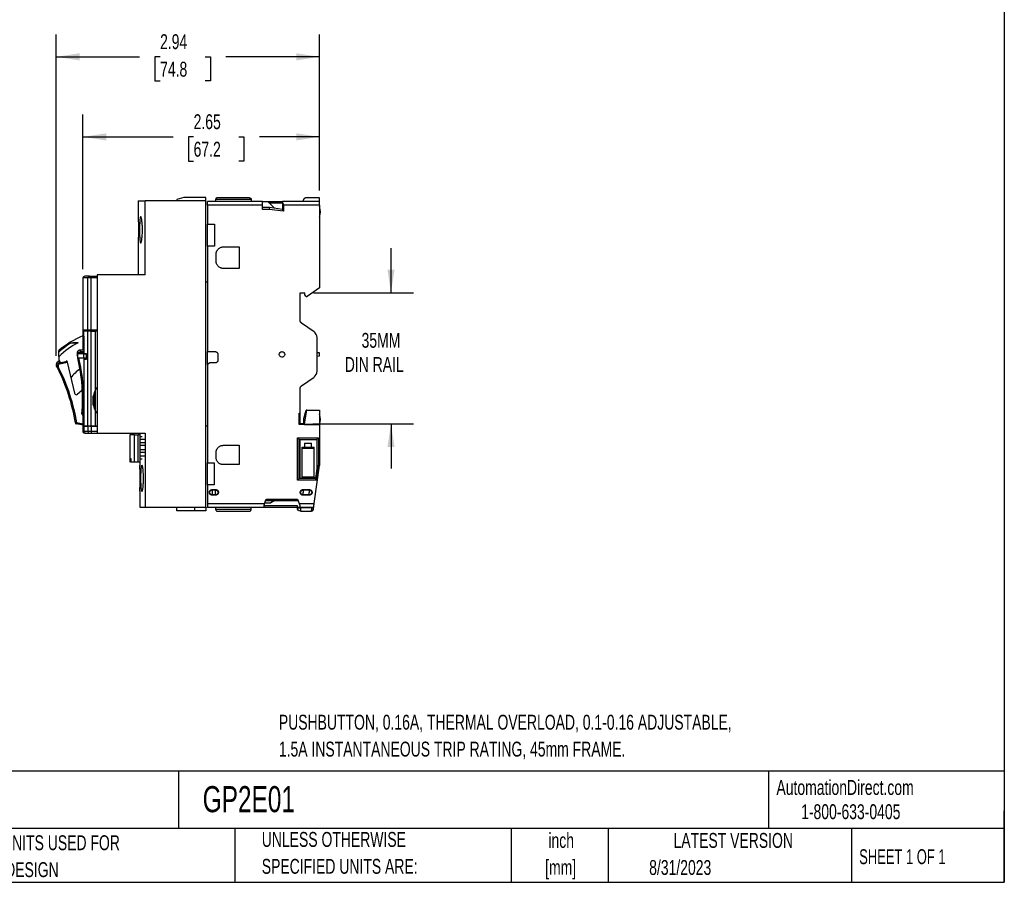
# Model space of a CAD drawing. Header units: inches. Extents: x 0.5 to 21.5, y 0.5 to 16.5.
# Tile 14 of 21: x 10.5 to 21.5, y 0.5 to 10.1. Entities that reach past the tile are written whole.
import ezdxf

# ---------------------------------------------------------------- set-up
doc = ezdxf.new("R2010")
doc.units = ezdxf.units.IN
doc.header["$LTSCALE"] = 2
doc.header["$MEASUREMENT"] = 0
doc.layers.add('DIMENSIONS', color=140, linetype='Continuous', lineweight=25)
doc.layers.add('TEXT', color=140, linetype='Continuous', lineweight=25)
doc.styles.add('SLDTEXTSTYLE0', font='TXT', dxfattribs={"width": 0.7})
doc.styles.add('SLDTEXTSTYLE1', font='TXT', dxfattribs={"width": 0.65})
doc.dimstyles.new('SLDDIMSTYLE0', dxfattribs={"dimtxt": 0.169922, "dimasz": 0.26, "dimexe": 0, "dimexo": 0.0625, "dimgap": 0.04248, "dimtad": 0, "dimtih": 1, "dimtoh": 1, "dimrnd": 1e-09, "dimzin": 12, "dimdsep": 46, "dimtxsty": 'SLDTEXTSTYLE0', "dimsah": 1, "dimcen": 0.09, "dimadec": 0, "dimazin": 3, "dimtfac": 1, "dimtofl": 0, "dimtmove": 0, "dimatfit": 3, "dimfxl": 0, "dimfrac": 2, "dimtolj": 1, "dimtzin": 12, "dimarcsym": 0})
doc.dimstyles.new('SLDDIMSTYLE2', dxfattribs={"dimtxt": 0.169922, "dimasz": 0.26, "dimexe": 0, "dimexo": 0.0625, "dimgap": 0.04248, "dimtad": 0, "dimtih": 1, "dimtoh": 1, "dimrnd": 1e-09, "dimzin": 12, "dimdsep": 46, "dimtxsty": 'SLDTEXTSTYLE0', "dimsah": 1, "dimcen": 0.09, "dimadec": 0, "dimazin": 3, "dimtfac": 1, "dimtmove": 0, "dimatfit": 0, "dimfxl": 0, "dimfrac": 2, "dimtolj": 1, "dimtzin": 12, "dimarcsym": 0})

# ---------------------------------------------------------------- blocks, each defined once
blk = doc.blocks.new('SW_NOTE_0')
at = {"layer": 'TEXT', "color": 0, "char_height": 0.16667, "attachment_point": 1, "style": 'SLDTEXTSTYLE0'}
for s, insert in [('PUSHBUTTON, 0.16A, THERMAL OVERLOAD, 0.1-0.16 ADJUSTABLE,', (0, 0.215)), ('1.5A INSTANTANEOUS TRIP RATING, 45mm FRAME.', (0, -0.086))]:
    blk.add_mtext(s, dxfattribs=dict(at, insert=insert))
blk = doc.blocks.new('SW_NOTE_0_1')
at = {"layer": 'TEXT', "color": 0, "char_height": 0.1667, "attachment_point": 2, "style": 'SLDTEXTSTYLE0'}
for s, insert in [('inch', (0.25, 0.215)), ('[mm]', (0.244, -0.086))]:
    blk.add_mtext(s, dxfattribs=dict(at, insert=insert))
blk = doc.blocks.new('SW_NOTE_0_2')
at = {"layer": 'TEXT', "color": 0, "char_height": 0.16667, "attachment_point": 1, "style": 'SLDTEXTSTYLE0'}
for s, insert in [('UNLESS OTHERWISE', (0, 0.215)), ('SPECIFIED UNITS ARE:', (0, -0.086))]:
    blk.add_mtext(s, dxfattribs=dict(at, insert=insert))
blk = doc.blocks.new('SW_NOTE_0_6')
at = {"layer": 'TEXT', "color": 0, "char_height": 0.16667, "attachment_point": 1, "style": 'SLDTEXTSTYLE0'}
for s, insert in [('INCH UNITS USED FOR', (0, 0.215)), ('PART DESIGN', (0, -0.086))]:
    blk.add_mtext(s, dxfattribs=dict(at, insert=insert))
blk = doc.blocks.new('_D_2')
at = {"layer": 'DIMENSIONS'}
for p, q in [((10.899, 6.387), (10.899, 9.982)), ((13.843, 8.236), (13.843, 9.982)), ((10.899, 9.732), (11.829, 9.732)), ((12.06, 9.732), (12.003, 9.732)), ((12.003, 9.732), (12.003, 9.462)), ((12.565, 9.732), (12.622, 9.732)), ((12.622, 9.732), (12.622, 9.462)), ((13.843, 9.732), (12.795, 9.732)), ((12.003, 9.462), (12.06, 9.462)), ((12.622, 9.462), (12.565, 9.462))]:
    blk.add_line(p, q, dxfattribs=at)
for points in [[(10.899, 9.732), (11.159, 9.692), (11.159, 9.772)], [(13.843, 9.732), (13.583, 9.772), (13.583, 9.692)]]:
    blk.add_solid(points, dxfattribs=at)
at = {"layer": 'DIMENSIONS', "char_height": 0.1667, "attachment_point": 1, "style": 'SLDTEXTSTYLE0'}
for s, insert in [('2.94', (12.06, 9.985)), ('74.8', (12.06, 9.677))]:
    blk.add_mtext(s, dxfattribs=dict(at, insert=insert))
blk = doc.blocks.new('_D_3')
at = {"layer": 'DIMENSIONS'}
for p, q in [((11.197, 7.359), (11.197, 9.087)), ((13.843, 8.236), (13.843, 9.087)), ((11.197, 8.837), (12.205, 8.837)), ((12.435, 8.837), (12.378, 8.837)), ((12.378, 8.837), (12.378, 8.567)), ((12.94, 8.837), (12.997, 8.837)), ((12.997, 8.837), (12.997, 8.567)), ((13.843, 8.837), (13.17, 8.837)), ((12.378, 8.567), (12.435, 8.567)), ((12.997, 8.567), (12.94, 8.567))]:
    blk.add_line(p, q, dxfattribs=at)
for points in [[(11.197, 8.837), (11.457, 8.797), (11.457, 8.877)], [(13.843, 8.837), (13.583, 8.877), (13.583, 8.797)]]:
    blk.add_solid(points, dxfattribs=at)
at = {"layer": 'DIMENSIONS', "char_height": 0.1667, "attachment_point": 1, "style": 'SLDTEXTSTYLE0'}
for s, insert in [('2.65', (12.435, 9.09)), ('67.2', (12.435, 8.782))]:
    blk.add_mtext(s, dxfattribs=dict(at, insert=insert))
blk = doc.blocks.new('_D_4')
at = {"layer": 'DIMENSIONS'}
for p, q in [((14.642, 7.093), (14.642, 7.593)), ((13.777, 7.093), (14.892, 7.093)), ((13.769, 5.628), (14.892, 5.628)), ((14.642, 5.628), (14.642, 5.128))]:
    blk.add_line(p, q, dxfattribs=at)
for points in [[(14.642, 7.093), (14.682, 7.353), (14.602, 7.353)], [(14.642, 5.628), (14.602, 5.368), (14.682, 5.368)]]:
    blk.add_solid(points, dxfattribs=at)
at = {"layer": 'DIMENSIONS', "char_height": 0.1667, "attachment_point": 1, "style": 'SLDTEXTSTYLE0'}
for s, insert in [('35MM', (14.313, 6.645)), ('DIN RAIL', (14.125, 6.375))]:
    blk.add_mtext(s, dxfattribs=dict(at, insert=insert))

msp = doc.modelspace()

# ---------------------------------------------------------------- linework, layer by layer
for p, q in [((12.327, 8.16), (12.248, 8.138)), ((12.573, 8.16), (12.327, 8.16)), ((12.573, 8.12), (12.573, 8.16)), ((13.059, 8.156), (12.701, 8.156)), ((13.843, 8.156), (13.697, 8.156)), ((11.815, 8.12), (11.815, 7.945)), ((11.815, 8.12), (11.894, 8.12)), ((11.894, 7.293), (11.894, 8.12)), ((12.573, 8.12), (11.894, 8.12)), ((12.248, 8.138), (12.248, 8.12)), ((12.573, 4.695), (12.573, 8.12)), ((13.205, 8.116), (12.589, 8.116)), ((12.589, 8.113), (12.589, 8.116)), ((13.205, 8.113), (12.589, 8.113)), ((12.589, 8.073), (12.589, 7.862)), ((13.205, 8.073), (12.589, 8.073)), ((12.681, 8.136), (12.681, 8.116)), ((13.079, 8.136), (12.681, 8.136)), ((13.079, 8.136), (13.079, 8.116)), ((13.205, 8.116), (13.205, 8.113)), ((13.205, 8.116), (13.427, 8.116)), ((13.205, 8.113), (13.263, 8.113)), ((13.205, 8.026), (13.205, 8.073)), ((13.205, 8.05), (13.282, 8.05)), ((13.334, 8.043), (13.263, 8.113)), ((13.276, 8.1), (13.427, 8.1)), ((13.282, 8.05), (13.28, 8.026)), ((13.282, 8.05), (13.427, 8.03)), ((13.843, 8.116), (13.427, 8.116)), ((13.427, 8.116), (13.427, 8.113)), ((13.843, 8.113), (13.427, 8.113)), ((13.427, 8.103), (13.427, 8.02)), ((13.441, 8.073), (13.441, 8.005)), ((13.843, 8.073), (13.441, 8.073)), ((13.843, 8.116), (13.843, 8.113)), ((13.843, 8.073), (13.843, 7.15)), ((13.28, 8.026), (13.205, 8.026)), ((13.441, 8.005), (13.28, 8.026)), ((13.427, 8.02), (13.441, 8.005)), ((12.589, 7.862), (12.667, 7.862)), ((12.589, 7.616), (12.589, 7.862)), ((12.667, 7.862), (12.667, 7.616)), ((11.815, 7.65), (11.815, 7.293)), ((12.589, 7.616), (12.589, 6.435)), ((12.667, 7.616), (12.589, 7.616)), ((12.766, 7.606), (12.943, 7.606)), ((12.943, 7.606), (12.943, 7.366)), ((12.687, 7.445), (12.687, 7.527)), ((11.271, 7.278), (11.29, 7.278)), ((11.29, 7.259), (11.29, 7.278)), ((11.29, 7.278), (11.356, 7.278)), ((11.356, 7.293), (11.356, 5.522)), ((11.894, 7.293), (11.356, 7.293)), ((12.943, 7.366), (12.766, 7.366)), ((11.197, 7.259), (11.197, 6.679)), ((11.251, 7.259), (11.197, 7.259)), ((11.29, 7.259), (11.251, 7.259)), ((11.251, 6.679), (11.251, 7.259)), ((11.29, 6.679), (11.29, 7.259)), ((11.356, 7.259), (11.29, 7.259)), ((12.573, 7.217), (12.589, 7.217)), ((13.626, 7.093), (13.677, 7.093)), ((13.626, 6.786), (13.626, 7.093)), ((13.677, 7.069), (13.677, 7.093)), ((13.693, 7.053), (13.677, 7.069)), ((13.693, 7.053), (13.705, 7.053)), ((13.843, 7.15), (13.705, 7.053)), ((13.781, 6.656), (13.643, 6.754)), ((11.197, 6.679), (11.251, 6.679)), ((11.198, 6.453), (11.198, 6.679)), ((11.205, 6.664), (11.205, 6.607)), ((11.251, 6.664), (11.205, 6.664)), ((11.205, 6.607), (11.206, 6.607)), ((11.206, 6.607), (11.206, 6.412)), ((11.237, 6.664), (11.237, 6.679)), ((11.251, 6.679), (11.29, 6.679)), ((11.251, 5.601), (11.251, 6.664)), ((11.29, 6.664), (11.251, 6.664)), ((11.27, 6.664), (11.27, 6.679)), ((11.287, 6.679), (11.287, 6.664)), ((11.287, 6.664), (11.287, 6.679)), ((11.29, 6.679), (11.356, 6.679)), ((11.29, 5.601), (11.29, 6.664)), ((11.29, 6.664), (11.338, 6.664)), ((11.331, 6.664), (11.331, 6.679)), ((11.336, 6.664), (11.336, 6.679)), ((11.338, 6.006), (11.338, 6.664)), ((11.356, 6.664), (11.338, 6.664)), ((11.145, 6.535), (11.083, 6.535)), ((13.815, 6.216), (13.815, 6.592)), ((10.929, 6.431), (10.929, 6.447)), ((10.929, 6.38), (10.929, 6.431)), ((11.135, 6.386), (11.136, 6.384)), ((11.136, 6.412), (11.136, 6.364)), ((11.206, 6.453), (11.169, 6.453)), ((11.174, 6.435), (11.206, 6.435)), ((11.174, 6.423), (11.206, 6.423)), ((11.205, 6.412), (11.205, 6.364)), ((11.205, 6.412), (11.235, 6.412)), ((11.219, 6.412), (11.219, 6.414)), ((11.235, 6.414), (11.235, 6.346)), ((12.589, 6.435), (12.677, 6.435)), ((12.589, 6.293), (12.589, 6.435)), ((12.705, 6.408), (12.705, 6.337)), ((13.843, 6.42), (13.815, 6.422)), ((13.815, 6.386), (13.843, 6.388)), ((10.936, 6.33), (10.928, 6.328)), ((10.929, 6.38), (10.929, 6.345)), ((10.929, 6.345), (10.942, 6.317)), ((10.937, 6.311), (11.017, 6.33)), ((10.939, 6.3), (11.019, 6.319)), ((11.017, 6.33), (11.016, 6.335)), ((11.017, 6.33), (11.019, 6.319)), ((11.019, 6.319), (11.104, 5.969)), ((11.136, 6.364), (11.205, 6.364)), ((11.205, 6.364), (11.235, 6.364)), ((11.206, 6.364), (11.206, 5.601)), ((11.219, 6.346), (11.219, 6.364)), ((12.616, 6.309), (12.589, 6.293)), ((12.589, 6.293), (12.589, 5.191)), ((12.677, 6.309), (12.616, 6.309)), ((13.643, 6.054), (13.781, 6.151)), ((11.336, 5.775), (11.336, 6.002)), ((13.626, 5.746), (13.626, 6.022)), ((11.313, 5.836), (11.313, 5.941)), ((11.187, 5.738), (11.198, 5.737)), ((11.195, 5.729), (11.194, 5.726)), ((11.206, 5.721), (11.194, 5.726)), ((11.198, 5.737), (11.195, 5.729)), ((11.206, 5.734), (11.198, 5.737)), ((11.338, 5.601), (11.338, 5.771)), ((13.616, 5.746), (13.626, 5.746)), ((13.616, 5.62), (13.616, 5.746)), ((13.626, 5.621), (13.626, 5.746)), ((13.669, 5.688), (13.695, 5.782)), ((13.673, 5.628), (13.699, 5.782)), ((13.699, 5.782), (13.695, 5.782)), ((13.699, 5.782), (13.843, 5.782)), ((13.843, 5.782), (13.843, 5.622)), ((11.198, 5.613), (11.122, 5.627)), ((11.198, 5.625), (11.124, 5.638)), ((11.198, 5.541), (11.198, 5.724)), ((13.626, 5.621), (13.616, 5.621)), ((13.843, 5.62), (13.616, 5.62)), ((13.669, 5.628), (13.626, 5.628)), ((13.626, 5.624), (13.673, 5.624)), ((13.669, 5.628), (13.669, 5.688)), ((13.673, 5.622), (13.673, 5.628)), ((13.673, 5.622), (13.843, 5.622)), ((13.843, 5.622), (13.843, 5.62)), ((13.843, 5.62), (13.843, 5.16)), ((11.206, 5.601), (11.206, 5.541)), ((11.251, 5.601), (11.206, 5.601)), ((11.206, 5.601), (11.251, 5.601)), ((11.251, 5.541), (11.206, 5.541)), ((11.224, 5.522), (11.218, 5.522)), ((11.29, 5.601), (11.251, 5.601)), ((11.251, 5.601), (11.251, 5.541)), ((11.29, 5.541), (11.251, 5.541)), ((11.271, 5.522), (11.29, 5.522)), ((11.276, 5.601), (11.29, 5.601)), ((11.356, 5.601), (11.29, 5.601)), ((11.29, 5.601), (11.29, 5.541)), ((11.29, 5.601), (11.338, 5.601)), ((11.356, 5.541), (11.29, 5.541)), ((11.29, 5.541), (11.29, 5.522)), ((11.29, 5.522), (11.356, 5.522)), ((11.338, 5.601), (11.356, 5.601)), ((11.356, 5.522), (11.894, 5.522)), ((11.356, 5.522), (11.356, 5.522)), ((11.835, 5.522), (11.835, 5.503)), ((11.894, 5.522), (11.894, 4.695)), ((12.589, 5.602), (12.573, 5.602)), ((11.721, 5.503), (11.721, 5.202)), ((11.775, 5.503), (11.721, 5.503)), ((11.775, 5.202), (11.775, 5.503)), ((11.775, 5.503), (11.814, 5.503)), ((11.814, 5.202), (11.814, 5.503)), ((11.839, 5.503), (11.814, 5.503)), ((11.839, 5.202), (11.839, 5.503)), ((11.86, 5.482), (11.839, 5.482)), ((11.839, 5.456), (11.887, 5.456)), ((11.839, 5.417), (11.887, 5.417)), ((13.596, 5.471), (13.832, 5.471)), ((13.596, 4.998), (13.596, 5.471)), ((13.596, 5.471), (13.616, 5.451)), ((13.616, 5.451), (13.813, 5.451)), ((13.616, 5.018), (13.616, 5.451)), ((13.626, 5.018), (13.626, 5.451)), ((13.675, 5.412), (13.675, 5.368)), ((13.675, 5.412), (13.754, 5.412)), ((13.754, 5.368), (13.754, 5.412)), ((13.832, 5.471), (13.813, 5.451)), ((13.813, 5.451), (13.813, 5.131)), ((13.832, 5.471), (13.832, 5.158)), ((11.887, 5.385), (11.839, 5.385)), ((11.887, 5.338), (11.839, 5.338)), ((11.887, 5.307), (11.839, 5.307)), ((12.687, 5.25), (12.687, 5.309)), ((12.766, 5.388), (12.943, 5.388)), ((12.943, 5.388), (12.943, 5.171)), ((13.647, 5.368), (13.675, 5.368)), ((13.781, 5.353), (13.647, 5.353)), ((13.647, 5.034), (13.647, 5.353)), ((13.675, 5.368), (13.754, 5.368)), ((13.754, 5.368), (13.781, 5.368)), ((13.781, 5.034), (13.781, 5.353)), ((11.721, 5.202), (11.725, 5.202)), ((11.725, 5.241), (11.734, 5.241)), ((11.725, 5.202), (11.725, 5.241)), ((11.734, 5.202), (11.725, 5.202)), ((11.734, 5.241), (11.734, 5.202)), ((11.734, 5.202), (11.775, 5.202)), ((11.775, 5.202), (11.814, 5.202)), ((11.814, 5.202), (11.839, 5.202)), ((11.835, 5.202), (11.835, 5.162)), ((11.887, 5.267), (11.839, 5.267)), ((11.839, 5.238), (11.86, 5.238)), ((12.589, 5.191), (12.666, 5.191)), ((12.589, 4.945), (12.589, 5.191)), ((12.666, 5.191), (12.666, 4.945)), ((12.943, 5.171), (12.766, 5.171)), ((13.783, 4.735), (13.843, 5.16)), ((13.817, 5.159), (13.796, 5.014)), ((13.832, 5.158), (13.81, 4.998)), ((13.832, 5.158), (13.817, 5.159)), ((13.596, 4.998), (13.616, 5.018)), ((13.81, 4.998), (13.596, 4.998)), ((13.797, 5.018), (13.616, 5.018)), ((13.647, 5.034), (13.781, 5.034)), ((13.796, 5.014), (13.81, 4.998)), ((11.835, 4.874), (11.835, 4.695)), ((12.589, 4.945), (12.589, 4.735)), ((12.666, 4.945), (12.589, 4.945)), ((12.642, 4.892), (12.681, 4.892)), ((12.642, 4.892), (12.642, 4.888)), ((12.642, 4.888), (12.681, 4.888)), ((12.642, 4.861), (12.642, 4.834)), ((12.681, 4.888), (12.681, 4.892)), ((12.681, 4.861), (12.681, 4.888)), ((13.658, 4.892), (13.728, 4.892)), ((13.658, 4.892), (13.658, 4.888)), ((13.658, 4.888), (13.728, 4.888)), ((13.658, 4.834), (13.658, 4.861)), ((13.728, 4.888), (13.728, 4.892)), ((13.728, 4.888), (13.728, 4.861)), ((12.589, 4.735), (13.229, 4.735)), ((12.681, 4.834), (12.642, 4.834)), ((12.681, 4.83), (12.642, 4.83)), ((12.681, 4.83), (12.681, 4.834)), ((13.229, 4.735), (13.247, 4.785)), ((13.233, 4.744), (13.298, 4.744)), ((13.242, 4.771), (13.602, 4.771)), ((13.247, 4.785), (13.597, 4.785)), ((13.344, 4.771), (13.298, 4.744)), ((13.597, 4.785), (13.615, 4.735)), ((13.615, 4.735), (13.783, 4.735)), ((13.728, 4.834), (13.658, 4.834)), ((13.728, 4.83), (13.658, 4.83)), ((13.728, 4.83), (13.728, 4.834)), ((11.835, 4.695), (11.894, 4.695)), ((11.894, 4.695), (12.573, 4.695)), ((12.248, 4.656), (12.248, 4.695)), ((12.445, 4.656), (12.248, 4.656)), ((12.445, 4.695), (12.445, 4.656)), ((12.573, 4.656), (12.445, 4.656)), ((12.573, 4.695), (12.573, 4.656)), ((12.589, 4.695), (13.222, 4.695)), ((12.589, 4.691), (12.589, 4.695)), ((13.222, 4.691), (12.589, 4.691)), ((12.681, 4.691), (12.681, 4.672)), ((12.681, 4.672), (13.079, 4.672)), ((12.701, 4.652), (13.059, 4.652)), ((13.079, 4.672), (13.079, 4.691)), ((13.595, 4.709), (13.222, 4.709)), ((13.222, 4.691), (13.222, 4.695)), ((13.595, 4.691), (13.222, 4.691)), ((13.595, 4.691), (13.595, 4.709)), ((13.622, 4.691), (13.595, 4.691)), ((13.595, 4.691), (13.595, 4.687)), ((13.595, 4.687), (13.605, 4.687)), ((13.622, 4.695), (13.777, 4.695)), ((13.622, 4.691), (13.622, 4.695)), ((13.77, 4.691), (13.622, 4.691)), ((13.63, 4.687), (13.63, 4.691)), ((13.756, 4.687), (13.63, 4.687)), ((13.63, 4.652), (13.754, 4.652)), ((13.754, 4.653), (13.758, 4.653)), ((13.754, 4.652), (13.754, 4.653)), ((13.757, 4.691), (13.756, 4.687)), ((13.772, 4.665), (13.774, 4.669)), ((13.773, 4.668), (13.774, 4.669)), ((13.774, 4.669), (13.774, 4.67)), ((13.776, 4.685), (13.775, 4.685)), ((13.776, 4.685), (13.777, 4.695))]:
    msp.add_line(p, q)
at = {"flags": 128}
msp.add_lwpolyline([(11.124, 5.638), (11.124, 5.636), (11.123, 5.634), (11.123, 5.632), (11.123, 5.63), (11.123, 5.629), (11.122, 5.628), (11.122, 5.627), (11.122, 5.627)], dxfattribs=at)
for centre, radius, start, end in [((13.697, 7.998), 0.157, 337.6676, 22.336), ((11.217, 7.259), 0.0197, 90, 180), ((11.213, 7.266), 0.0118, 110.5353, 128.9545), ((11.271, 7.259), 0.0196, 90.2434, 180.2413), ((11.545, 5.746), 0.933, 111.8649, 131.3469), ((13.736, 6.592), 0.0787, 0, 55), ((11.508, 5.802), 0.818, 116.3478, 135.0004), ((9.114, 5.9), 2.079, 355.5249, 12.9027), ((9.06, 5.309), 2.079, 9.0787, 27.0655), ((11.545, 5.746), 0.626, 127.4929, 140.628), ((13.736, 6.216), 0.0787, 305, 0), ((11.123, 5.973), 0.0197, 193.5539, 312.2814), ((11.534, 5.522), 0.591, 125.5122, 132.2814), ((11.545, 5.889), 0.238, 150.4365, 209.5635), ((11.198, 5.737), 0.0118, 175.5249, 246.11), ((13.697, 5.676), 0.157, 337.6676, 22.336), ((11.124, 5.638), 0.0118, 189.0787, 224.3713), ((11.124, 5.638), 0.0118, 224.3713, 259.6643), ((11.271, 5.541), 0.0196, 179.7587, 269.7566)]:
    msp.add_arc(centre, radius, start, end)
at = {"color": 7, "linetype": 'Continuous', "lineweight": 18}
msp.add_arc((10.941, 6.287), 0.0423, 107.925, 197.9255, dxfattribs=at)
for points, knots in [([(12.701, 8.156), (12.7, 8.156), (12.698, 8.156), (12.696, 8.155), (12.693, 8.154), (12.689, 8.152), (12.685, 8.149), (12.683, 8.145), (12.682, 8.141), (12.681, 8.138), (12.681, 8.136)], [0, 0, 0, 0, 0.100277, 0.181963, 0.245058, 0.495017, 0.626796, 0.743158, 0.875903, 1, 1, 1, 1]), ([(13.059, 8.156), (13.06, 8.156), (13.062, 8.156), (13.064, 8.155), (13.067, 8.154), (13.071, 8.152), (13.075, 8.149), (13.077, 8.145), (13.078, 8.141), (13.079, 8.138), (13.079, 8.136)], [0, 0, 0, 0, 0.100277, 0.181963, 0.245058, 0.495017, 0.626796, 0.743158, 0.875903, 1, 1, 1, 1]), ([(13.697, 8.156), (13.696, 8.156), (13.693, 8.156), (13.69, 8.155), (13.687, 8.154), (13.683, 8.153), (13.678, 8.151), (13.671, 8.147), (13.666, 8.141), (13.662, 8.135), (13.659, 8.129), (13.658, 8.123), (13.658, 8.119), (13.658, 8.116)], [0, 0, 0, 0, 0.076832, 0.14322, 0.199164, 0.244667, 0.37888, 0.494458, 0.626129, 0.742663, 0.832608, 0.917792, 1, 1, 1, 1]), ([(13.843, 8.116), (13.843, 8.127), (13.843, 8.137), (13.843, 8.152), (13.843, 8.156), (13.843, 8.156)], [0, 0, 0, 0, 0.5, 0.5, 1, 1, 1, 1]), ([(12.589, 8.073), (12.589, 8.074), (12.589, 8.077), (12.589, 8.081), (12.589, 8.084), (12.589, 8.089), (12.589, 8.095), (12.589, 8.101), (12.589, 8.106), (12.589, 8.11), (12.589, 8.112), (12.589, 8.112), (12.589, 8.113)], [0, 0, 0, 0, 0.060259, 0.120021, 0.179824, 0.240208, 0.369998, 0.50013, 0.629921, 0.760053, 0.879943, 1, 1, 1, 1]), ([(13.205, 8.073), (13.205, 8.083), (13.205, 8.094), (13.205, 8.108), (13.205, 8.113), (13.205, 8.113)], [0, 0, 0, 0, 0.5, 0.5, 1, 1, 1, 1]), ([(13.441, 8.073), (13.441, 8.074), (13.441, 8.076), (13.441, 8.08), (13.44, 8.083), (13.439, 8.086), (13.437, 8.091), (13.433, 8.097), (13.429, 8.101), (13.427, 8.103)], [0, 0, 0, 0, 0.089186, 0.178107, 0.267992, 0.360031, 0.455333, 0.716393, 1, 1, 1, 1]), ([(13.843, 8.073), (13.843, 8.083), (13.843, 8.094), (13.843, 8.108), (13.843, 8.113), (13.843, 8.113)], [0, 0, 0, 0, 0.5, 0.5, 1, 1, 1, 1]), ([(11.815, 7.945), (11.815, 7.945), (11.815, 7.945), (11.815, 7.94), (11.815, 7.931), (11.816, 7.918), (11.816, 7.902), (11.817, 7.883), (11.817, 7.861), (11.817, 7.838), (11.817, 7.813), (11.817, 7.788), (11.817, 7.764), (11.817, 7.74), (11.817, 7.718), (11.816, 7.698), (11.816, 7.681), (11.816, 7.667), (11.815, 7.657), (11.815, 7.651), (11.815, 7.65), (11.815, 7.65)], [0, 0, 0, 0, 0.0368472, 0.0897504, 0.1441873, 0.1970997, 0.2515452, 0.304478, 0.3589457, 0.4118783, 0.4663472, 0.5192593, 0.5737064, 0.6266096, 0.6810461, 0.733966, 0.7884195, 0.8413555, 0.8958272, 0.9487537, 1, 1, 1, 1]), ([(11.83, 7.797), (11.83, 7.807), (11.83, 7.817), (11.83, 7.836), (11.831, 7.845), (11.831, 7.863), (11.832, 7.872), (11.833, 7.888), (11.833, 7.895), (11.834, 7.909), (11.835, 7.915), (11.836, 7.926), (11.837, 7.93), (11.839, 7.938), (11.84, 7.94), (11.842, 7.944), (11.843, 7.945), (11.845, 7.945), (11.846, 7.944), (11.848, 7.94), (11.849, 7.937), (11.851, 7.93), (11.852, 7.926), (11.854, 7.915), (11.855, 7.909), (11.857, 7.895), (11.858, 7.888), (11.859, 7.872), (11.86, 7.863), (11.861, 7.845), (11.862, 7.836), (11.862, 7.817), (11.862, 7.807), (11.862, 7.788), (11.862, 7.778), (11.862, 7.759), (11.861, 7.75), (11.86, 7.732), (11.86, 7.723), (11.858, 7.707), (11.857, 7.7), (11.855, 7.686), (11.855, 7.68), (11.852, 7.669), (11.851, 7.665), (11.849, 7.657), (11.848, 7.654), (11.846, 7.651), (11.845, 7.65), (11.843, 7.65), (11.842, 7.651), (11.84, 7.654), (11.839, 7.657), (11.837, 7.665), (11.836, 7.669), (11.835, 7.68), (11.834, 7.686), (11.833, 7.7), (11.833, 7.707), (11.832, 7.723), (11.831, 7.732), (11.83, 7.758), (11.83, 7.778), (11.83, 7.797)], [0, 0, 0, 0, 0.03125, 0.03125, 0.0625, 0.0625, 0.09375, 0.09375, 0.125, 0.125, 0.15625, 0.15625, 0.1875, 0.1875, 0.21875, 0.21875, 0.25, 0.25, 0.28125, 0.28125, 0.3125, 0.3125, 0.34375, 0.34375, 0.375, 0.375, 0.40625, 0.40625, 0.4375, 0.4375, 0.46875, 0.46875, 0.5, 0.5, 0.53125, 0.53125, 0.5625, 0.5625, 0.59375, 0.59375, 0.625, 0.625, 0.65625, 0.65625, 0.6875, 0.6875, 0.71875, 0.71875, 0.75, 0.75, 0.78125, 0.78125, 0.8125, 0.8125, 0.84375, 0.84375, 0.875, 0.875, 0.90625, 0.90625, 0.9375, 0.9375, 1, 1, 1, 1]), ([(12.687, 7.527), (12.687, 7.529), (12.687, 7.532), (12.688, 7.537), (12.688, 7.542), (12.689, 7.547), (12.691, 7.552), (12.694, 7.56), (12.7, 7.571), (12.71, 7.583), (12.722, 7.594), (12.735, 7.6), (12.746, 7.604), (12.756, 7.606), (12.763, 7.606), (12.766, 7.606)], [0, 0, 0, 0, 0.040276, 0.080243, 0.120058, 0.159883, 0.199877, 0.240199, 0.370043, 0.500057, 0.629901, 0.759916, 0.840121, 0.919721, 1, 1, 1, 1]), ([(12.766, 7.366), (12.764, 7.366), (12.761, 7.366), (12.756, 7.366), (12.751, 7.367), (12.746, 7.368), (12.741, 7.37), (12.733, 7.373), (12.722, 7.378), (12.71, 7.389), (12.7, 7.401), (12.693, 7.414), (12.689, 7.425), (12.687, 7.435), (12.687, 7.441), (12.687, 7.445)], [0, 0, 0, 0, 0.040276, 0.080243, 0.120058, 0.159883, 0.199877, 0.240199, 0.370043, 0.500057, 0.629901, 0.759916, 0.840121, 0.919721, 1, 1, 1, 1]), ([(11.271, 7.278), (11.262, 7.278), (11.243, 7.278), (11.226, 7.278), (11.217, 7.278), (11.217, 7.278), (11.218, 7.278)], [0, 0, 0, 0, 0.27603, 0.551706, 0.827381, 1, 1, 1, 1]), ([(13.643, 6.754), (13.642, 6.754), (13.64, 6.756), (13.637, 6.758), (13.635, 6.761), (13.632, 6.764), (13.63, 6.768), (13.628, 6.773), (13.626, 6.779), (13.626, 6.784), (13.626, 6.786)], [0, 0, 0, 0, 0.100882, 0.2004029, 0.2994954, 0.3991047, 0.5001612, 0.6673819, 0.8325362, 1, 1, 1, 1]), ([(11.134, 6.529), (11.12, 6.529), (11.095, 6.529), (11.069, 6.528), (11.058, 6.528)], [0, 0, 0, 0, 0.542451, 1, 1, 1, 1]), ([(11.17, 6.453), (11.167, 6.453), (11.163, 6.453), (11.158, 6.451), (11.155, 6.45), (11.153, 6.449), (11.151, 6.448), (11.148, 6.446), (11.144, 6.444), (11.141, 6.441), (11.136, 6.435), (11.133, 6.427), (11.131, 6.416), (11.132, 6.402), (11.134, 6.391), (11.136, 6.385)], [0, 0, 0, 0, 0.043383, 0.062417, 0.071472, 0.08077, 0.091005, 0.102934, 0.134499, 0.179312, 0.237283, 0.387407, 0.572987, 0.781359, 1, 1, 1, 1]), ([(11.135, 6.386), (11.135, 6.388), (11.134, 6.394), (11.134, 6.401), (11.136, 6.404), (11.136, 6.405)], [0, 0, 0, 0, 0.412145, 0.85723, 1, 1, 1, 1]), ([(11.205, 6.412), (11.196, 6.412), (11.187, 6.412), (11.17, 6.412), (11.162, 6.412), (11.15, 6.412), (11.145, 6.412), (11.138, 6.412), (11.136, 6.412), (11.136, 6.412)], [0, 0, 0, 0, 0.25, 0.25, 0.5, 0.5, 0.75, 0.75, 1, 1, 1, 1]), ([(11.138, 6.412), (11.139, 6.414), (11.142, 6.42), (11.149, 6.426), (11.156, 6.431), (11.165, 6.434), (11.171, 6.434), (11.174, 6.435)], [0, 0, 0, 0, 0.1975887, 0.4029801, 0.6087683, 0.8093694, 1, 1, 1, 1]), ([(11.151, 6.412), (11.152, 6.412), (11.153, 6.414), (11.156, 6.417), (11.161, 6.42), (11.167, 6.423), (11.171, 6.423), (11.174, 6.423)], [0, 0, 0, 0, 0.025472, 0.272844, 0.519707, 0.759978, 1, 1, 1, 1]), ([(11.174, 6.435), (11.172, 6.44), (11.17, 6.451), (11.169, 6.452), (11.169, 6.453)], [0, 0, 0, 0, 0.505591, 1, 1, 1, 1]), ([(11.174, 6.423), (11.174, 6.426), (11.174, 6.428), (11.174, 6.433), (11.174, 6.434), (11.174, 6.435)], [0, 0, 0, 0, 0.5, 0.5, 1, 1, 1, 1]), ([(11.219, 6.414), (11.22, 6.414), (11.222, 6.414), (11.226, 6.414), (11.231, 6.414), (11.234, 6.414), (11.235, 6.414)], [0, 0, 0, 0, 0.25, 0.499998, 0.749998, 1, 1, 1, 1]), ([(12.677, 6.435), (12.678, 6.435), (12.681, 6.435), (12.684, 6.434), (12.688, 6.433), (12.692, 6.431), (12.697, 6.427), (12.7, 6.423), (12.703, 6.418), (12.705, 6.413), (12.705, 6.409), (12.705, 6.408)], [0, 0, 0, 0, 0.080158, 0.159784, 0.240154, 0.36988, 0.500094, 0.629821, 0.760035, 0.879899, 1, 1, 1, 1]), ([(13.393, 6.404), (13.393, 6.4), (13.393, 6.396), (13.396, 6.388), (13.399, 6.385), (13.407, 6.376), (13.415, 6.373), (13.427, 6.373), (13.431, 6.374), (13.439, 6.377), (13.442, 6.379), (13.448, 6.385), (13.45, 6.388), (13.453, 6.396), (13.454, 6.4), (13.454, 6.412), (13.451, 6.42), (13.442, 6.428), (13.439, 6.431), (13.431, 6.434), (13.427, 6.435), (13.419, 6.435), (13.415, 6.434), (13.408, 6.431), (13.404, 6.428), (13.396, 6.42), (13.393, 6.412), (13.393, 6.404)], [0, 0, 0, 0, 0.0625, 0.0625, 0.125, 0.125, 0.25, 0.25, 0.3125, 0.3125, 0.375, 0.375, 0.4375, 0.4375, 0.5, 0.5, 0.625, 0.625, 0.6875, 0.6875, 0.75, 0.75, 0.8125, 0.8125, 0.875, 0.875, 1, 1, 1, 1]), ([(13.843, 6.404), (13.843, 6.408), (13.843, 6.412), (13.843, 6.418), (13.843, 6.42), (13.843, 6.42)], [0, 0, 0, 0, 0.5, 0.5, 1, 1, 1, 1]), ([(13.843, 6.388), (13.843, 6.388), (13.843, 6.39), (13.843, 6.396), (13.843, 6.4), (13.843, 6.404)], [0, 0, 0, 0, 0.5, 0.5, 1, 1, 1, 1]), ([(10.928, 6.328), (10.924, 6.326), (10.916, 6.324), (10.906, 6.314), (10.899, 6.301), (10.898, 6.292), (10.898, 6.287)], [0, 0, 0, 0, 0.227598, 0.479503, 0.742619, 1, 1, 1, 1]), ([(10.898, 6.287), (10.899, 6.285), (10.9, 6.281), (10.905, 6.268), (10.908, 6.262)], [0, 0, 0, 0, 0.509486, 1, 1, 1, 1]), ([(10.911, 6.254), (10.91, 6.256), (10.909, 6.258), (10.908, 6.262), (10.907, 6.265), (10.907, 6.27), (10.907, 6.276), (10.908, 6.284), (10.912, 6.293), (10.917, 6.3), (10.923, 6.305), (10.93, 6.309), (10.934, 6.31), (10.937, 6.311)], [0, 0, 0, 0, 0.0524593, 0.1071127, 0.1638271, 0.222417, 0.2826433, 0.4287648, 0.5794178, 0.6857362, 0.7926654, 0.8980699, 1, 1, 1, 1]), ([(10.939, 6.3), (10.935, 6.299), (10.931, 6.297), (10.925, 6.291), (10.922, 6.288), (10.919, 6.28), (10.918, 6.276), (10.919, 6.268), (10.92, 6.264), (10.922, 6.26)], [0, 0, 0, 0, 0.25, 0.25, 0.5, 0.5, 0.75, 0.75, 1, 1, 1, 1]), ([(10.937, 6.311), (10.936, 6.312), (10.935, 6.314), (10.934, 6.317), (10.932, 6.319), (10.931, 6.322), (10.93, 6.323), (10.929, 6.325), (10.929, 6.326), (10.928, 6.327), (10.928, 6.327), (10.928, 6.327), (10.928, 6.328)], [0, 0, 0, 0, 0.1, 0.2000071, 0.3000173, 0.4000269, 0.5000324, 0.6000327, 0.7000285, 0.800021, 0.9000111, 1, 1, 1, 1]), ([(10.937, 6.311), (10.937, 6.31), (10.937, 6.309), (10.938, 6.305), (10.939, 6.302), (10.939, 6.3)], [0, 0, 0, 0, 0.5, 0.5, 1, 1, 1, 1]), ([(11.198, 5.737), (11.202, 5.792), (11.208, 5.901), (11.2, 6.065), (11.183, 6.22), (11.162, 6.319), (11.152, 6.364)], [0, 0, 0, 0, 0.25979, 0.519597, 0.779386, 1, 1, 1, 1]), ([(11.235, 6.346), (11.234, 6.346), (11.231, 6.347), (11.226, 6.347), (11.222, 6.347), (11.22, 6.346), (11.219, 6.346)], [0, 0, 0, 0, 0.250002, 0.500002, 0.75, 1, 1, 1, 1]), ([(12.705, 6.337), (12.705, 6.336), (12.705, 6.333), (12.704, 6.33), (12.703, 6.326), (12.7, 6.322), (12.697, 6.317), (12.692, 6.314), (12.688, 6.311), (12.682, 6.309), (12.679, 6.309), (12.677, 6.309)], [0, 0, 0, 0, 0.080158, 0.159784, 0.240154, 0.36988, 0.500094, 0.629821, 0.760035, 0.879899, 1, 1, 1, 1]), ([(10.911, 6.254), (10.909, 6.259), (10.904, 6.268), (10.902, 6.272), (10.902, 6.271), (10.902, 6.271)], [0, 0, 0, 0, 0.500271, 0.999916, 1, 1, 1, 1]), ([(10.922, 6.26), (10.919, 6.259), (10.916, 6.257), (10.912, 6.255), (10.911, 6.254), (10.911, 6.254)], [0, 0, 0, 0, 0.5, 0.5, 1, 1, 1, 1]), ([(11.321, 5.812), (11.321, 5.817), (11.321, 5.832), (11.321, 5.861), (11.321, 5.897), (11.321, 5.932), (11.321, 5.953), (11.321, 5.963)], [0, 0, 0, 0, 0.102879, 0.332738, 0.562597, 0.792457, 1, 1, 1, 1]), ([(11.338, 6.006), (11.343, 6.015), (11.349, 6.025), (11.355, 6.031), (11.356, 6.033)], [0, 0, 0, 0, 0.844327, 1, 1, 1, 1]), ([(13.626, 6.022), (13.626, 6.023), (13.626, 6.026), (13.627, 6.03), (13.628, 6.033), (13.629, 6.037), (13.631, 6.041), (13.634, 6.046), (13.638, 6.05), (13.641, 6.053), (13.643, 6.054)], [0, 0, 0, 0, 0.100882, 0.200403, 0.299495, 0.399105, 0.500161, 0.667382, 0.832536, 1, 1, 1, 1]), ([(11.356, 5.745), (11.354, 5.747), (11.348, 5.755), (11.342, 5.765), (11.338, 5.771)], [0, 0, 0, 0, 0.344527, 1, 1, 1, 1]), ([(11.113, 5.637), (11.113, 5.637), (11.114, 5.637), (11.118, 5.637), (11.121, 5.638), (11.124, 5.638)], [0, 0, 0, 0, 0.5, 0.5, 1, 1, 1, 1]), ([(13.626, 5.623), (13.627, 5.623), (13.629, 5.623), (13.632, 5.623), (13.636, 5.623), (13.639, 5.624), (13.643, 5.624), (13.647, 5.624), (13.65, 5.624), (13.654, 5.624), (13.658, 5.624), (13.662, 5.624), (13.666, 5.624), (13.67, 5.624), (13.672, 5.624), (13.673, 5.624)], [0, 0, 0, 0, 0.092825, 0.183001, 0.270526, 0.3554, 0.437625, 0.517199, 0.594122, 0.668395, 0.740017, 0.808989, 0.87531, 0.93898, 1, 1, 1, 1]), ([(13.673, 5.622), (13.672, 5.622), (13.668, 5.622), (13.662, 5.622), (13.657, 5.622), (13.651, 5.622), (13.646, 5.622), (13.64, 5.622), (13.635, 5.622), (13.63, 5.623), (13.627, 5.623), (13.626, 5.623)], [0, 0, 0, 0, 0.088995, 0.183519, 0.283573, 0.389157, 0.500269, 0.61691, 0.739079, 0.866776, 1, 1, 1, 1]), ([(11.218, 5.522), (11.212, 5.522), (11.207, 5.524), (11.2, 5.531), (11.198, 5.536), (11.198, 5.541)], [0, 0, 0, 0, 0.5, 0.5, 1, 1, 1, 1]), ([(11.206, 5.541), (11.206, 5.536), (11.208, 5.531), (11.215, 5.524), (11.22, 5.522), (11.225, 5.522)], [0, 0, 0, 0, 0.5, 0.5, 1, 1, 1, 1]), ([(12.687, 5.309), (12.687, 5.31), (12.687, 5.314), (12.688, 5.319), (12.688, 5.324), (12.689, 5.328), (12.691, 5.333), (12.694, 5.341), (12.7, 5.352), (12.71, 5.365), (12.722, 5.375), (12.735, 5.382), (12.746, 5.385), (12.756, 5.387), (12.763, 5.387), (12.766, 5.388)], [0, 0, 0, 0, 0.0402761, 0.0802426, 0.1200582, 0.159883, 0.1998773, 0.2401994, 0.3700431, 0.5000574, 0.6299012, 0.7599156, 0.8401208, 0.919721, 1, 1, 1, 1]), ([(13.647, 5.353), (13.647, 5.353), (13.647, 5.353), (13.647, 5.353), (13.647, 5.354), (13.647, 5.355), (13.647, 5.357), (13.647, 5.36), (13.647, 5.363), (13.647, 5.365), (13.647, 5.367), (13.647, 5.368)], [0, 0, 0, 0, 0.0795968, 0.1592228, 0.2401291, 0.3686016, 0.5000689, 0.6285428, 0.7600114, 0.8792821, 1, 1, 1, 1]), ([(13.781, 5.353), (13.781, 5.353), (13.781, 5.353), (13.781, 5.353), (13.781, 5.354), (13.781, 5.355), (13.781, 5.357), (13.781, 5.36), (13.781, 5.363), (13.781, 5.365), (13.781, 5.367), (13.781, 5.368)], [0, 0, 0, 0, 0.0795968, 0.1592228, 0.2401291, 0.3686016, 0.5000689, 0.6285428, 0.7600114, 0.8792821, 1, 1, 1, 1]), ([(12.766, 5.171), (12.764, 5.171), (12.761, 5.171), (12.756, 5.172), (12.751, 5.172), (12.746, 5.173), (12.741, 5.175), (12.733, 5.178), (12.722, 5.183), (12.71, 5.194), (12.7, 5.206), (12.693, 5.219), (12.689, 5.23), (12.687, 5.24), (12.687, 5.246), (12.687, 5.25)], [0, 0, 0, 0, 0.040276, 0.080243, 0.120058, 0.159883, 0.199877, 0.240199, 0.370043, 0.500057, 0.629901, 0.759916, 0.840121, 0.919721, 1, 1, 1, 1]), ([(11.835, 4.874), (11.835, 4.878), (11.835, 4.884), (11.835, 4.902), (11.835, 4.913), (11.836, 4.939), (11.836, 4.954), (11.836, 4.985), (11.836, 5.001), (11.836, 5.034), (11.836, 5.051), (11.836, 5.082), (11.836, 5.096), (11.835, 5.123), (11.835, 5.134), (11.835, 5.151), (11.835, 5.158), (11.835, 5.162)], [0, 0, 0, 0, 0.125, 0.125, 0.25, 0.25, 0.375, 0.375, 0.5, 0.5, 0.625, 0.625, 0.75, 0.75, 0.875, 0.875, 1, 1, 1, 1]), ([(11.846, 5.018), (11.846, 5.008), (11.846, 4.998), (11.846, 4.98), (11.846, 4.97), (11.847, 4.952), (11.847, 4.944), (11.848, 4.928), (11.848, 4.92), (11.849, 4.907), (11.85, 4.9), (11.851, 4.89), (11.851, 4.885), (11.853, 4.878), (11.853, 4.875), (11.855, 4.871), (11.856, 4.87), (11.857, 4.87), (11.858, 4.871), (11.86, 4.875), (11.86, 4.878), (11.862, 4.885), (11.863, 4.89), (11.864, 4.9), (11.865, 4.906), (11.866, 4.92), (11.867, 4.928), (11.868, 4.944), (11.869, 4.952), (11.869, 4.97), (11.87, 4.979), (11.87, 4.998), (11.87, 5.008), (11.87, 5.027), (11.87, 5.037), (11.87, 5.056), (11.869, 5.065), (11.869, 5.083), (11.868, 5.092), (11.867, 5.108), (11.866, 5.115), (11.865, 5.129), (11.864, 5.135), (11.863, 5.146), (11.862, 5.15), (11.86, 5.158), (11.86, 5.161), (11.858, 5.165), (11.857, 5.165), (11.856, 5.165), (11.855, 5.165), (11.853, 5.161), (11.853, 5.158), (11.851, 5.151), (11.851, 5.146), (11.85, 5.135), (11.849, 5.129), (11.848, 5.116), (11.848, 5.108), (11.847, 5.092), (11.847, 5.083), (11.846, 5.057), (11.846, 5.037), (11.846, 5.018)], [0, 0, 0, 0, 0.03125, 0.03125, 0.0625, 0.0625, 0.09375, 0.09375, 0.125, 0.125, 0.15625, 0.15625, 0.1875, 0.1875, 0.21875, 0.21875, 0.25, 0.25, 0.28125, 0.28125, 0.3125, 0.3125, 0.34375, 0.34375, 0.375, 0.375, 0.40625, 0.40625, 0.4375, 0.4375, 0.46875, 0.46875, 0.5, 0.5, 0.53125, 0.53125, 0.5625, 0.5625, 0.59375, 0.59375, 0.625, 0.625, 0.65625, 0.65625, 0.6875, 0.6875, 0.71875, 0.71875, 0.75, 0.75, 0.78125, 0.78125, 0.8125, 0.8125, 0.84375, 0.84375, 0.875, 0.875, 0.90625, 0.90625, 0.9375, 0.9375, 1, 1, 1, 1]), ([(13.647, 5.018), (13.647, 5.018), (13.647, 5.018), (13.647, 5.019), (13.647, 5.019), (13.647, 5.021), (13.647, 5.023), (13.647, 5.025), (13.647, 5.028), (13.647, 5.031), (13.647, 5.033), (13.647, 5.034)], [0, 0, 0, 0, 0.079597, 0.159223, 0.240129, 0.368602, 0.500069, 0.628543, 0.760011, 0.879282, 1, 1, 1, 1]), ([(13.781, 5.018), (13.781, 5.018), (13.781, 5.02), (13.781, 5.026), (13.781, 5.03), (13.781, 5.034)], [0, 0, 0, 0, 0.5, 0.5, 1, 1, 1, 1]), ([(13.781, 5.019), (13.784, 5.021), (13.791, 5.025), (13.796, 5.028), (13.799, 5.03)], [0, 0, 0, 0, 0.495167, 1, 1, 1, 1]), ([(12.642, 4.83), (12.641, 4.83), (12.638, 4.83), (12.635, 4.83), (12.631, 4.831), (12.627, 4.833), (12.623, 4.836), (12.618, 4.84), (12.613, 4.848), (12.61, 4.858), (12.611, 4.869), (12.615, 4.878), (12.62, 4.883), (12.624, 4.887), (12.63, 4.89), (12.636, 4.892), (12.64, 4.892), (12.642, 4.892)], [0, 0, 0, 0, 0.0365232, 0.0725962, 0.1086975, 0.1453047, 0.2002584, 0.255444, 0.3646692, 0.4731441, 0.5821392, 0.6910311, 0.7519222, 0.8130134, 0.8757086, 0.9372132, 1, 1, 1, 1]), ([(12.642, 4.834), (12.635, 4.834), (12.628, 4.837), (12.617, 4.847), (12.614, 4.854), (12.614, 4.868), (12.617, 4.875), (12.628, 4.885), (12.635, 4.888), (12.642, 4.888)], [0, 0, 0, 0, 0.25, 0.25, 0.5, 0.5, 0.75, 0.75, 1, 1, 1, 1]), ([(12.642, 4.888), (12.642, 4.887), (12.642, 4.884), (12.642, 4.874), (12.642, 4.868), (12.642, 4.861)], [0, 0, 0, 0, 0.5, 0.5, 1, 1, 1, 1]), ([(12.681, 4.892), (12.682, 4.892), (12.685, 4.892), (12.689, 4.891), (12.692, 4.89), (12.695, 4.889), (12.699, 4.886), (12.704, 4.883), (12.709, 4.877), (12.712, 4.868), (12.713, 4.857), (12.709, 4.846), (12.703, 4.838), (12.697, 4.834), (12.692, 4.832), (12.687, 4.83), (12.683, 4.83), (12.681, 4.83)], [0, 0, 0, 0, 0.038474, 0.076138, 0.113539, 0.151235, 0.189772, 0.253299, 0.317022, 0.430531, 0.544407, 0.657593, 0.771442, 0.828474, 0.885711, 0.942805, 1, 1, 1, 1]), ([(12.681, 4.888), (12.688, 4.888), (12.695, 4.885), (12.706, 4.875), (12.709, 4.868), (12.709, 4.854), (12.706, 4.847), (12.695, 4.837), (12.688, 4.834), (12.681, 4.834)], [0, 0, 0, 0, 0.25, 0.25, 0.5, 0.5, 0.75, 0.75, 1, 1, 1, 1]), ([(12.681, 4.834), (12.681, 4.834), (12.681, 4.838), (12.681, 4.848), (12.681, 4.854), (12.681, 4.861)], [0, 0, 0, 0, 0.5, 0.5, 1, 1, 1, 1]), ([(13.658, 4.83), (13.656, 4.83), (13.654, 4.83), (13.65, 4.83), (13.647, 4.831), (13.643, 4.833), (13.639, 4.836), (13.634, 4.84), (13.629, 4.848), (13.626, 4.858), (13.627, 4.869), (13.631, 4.878), (13.635, 4.883), (13.64, 4.887), (13.646, 4.89), (13.651, 4.892), (13.655, 4.892), (13.658, 4.892)], [0, 0, 0, 0, 0.036523, 0.072596, 0.108697, 0.145305, 0.200258, 0.255444, 0.364669, 0.473144, 0.582139, 0.691031, 0.751922, 0.813013, 0.875709, 0.937213, 1, 1, 1, 1]), ([(13.658, 4.834), (13.65, 4.834), (13.643, 4.837), (13.633, 4.847), (13.63, 4.854), (13.63, 4.868), (13.633, 4.875), (13.643, 4.885), (13.65, 4.888), (13.658, 4.888)], [0, 0, 0, 0, 0.25, 0.25, 0.5, 0.5, 0.75, 0.75, 1, 1, 1, 1]), ([(13.658, 4.888), (13.658, 4.887), (13.658, 4.884), (13.658, 4.874), (13.658, 4.868), (13.658, 4.861)], [0, 0, 0, 0, 0.5, 0.5, 1, 1, 1, 1]), ([(13.728, 4.892), (13.73, 4.892), (13.732, 4.892), (13.736, 4.891), (13.739, 4.89), (13.743, 4.889), (13.747, 4.886), (13.751, 4.883), (13.756, 4.877), (13.76, 4.868), (13.76, 4.857), (13.756, 4.846), (13.751, 4.838), (13.745, 4.834), (13.739, 4.832), (13.734, 4.83), (13.73, 4.83), (13.728, 4.83)], [0, 0, 0, 0, 0.038474, 0.076138, 0.113539, 0.151235, 0.189772, 0.253299, 0.317022, 0.430531, 0.544407, 0.657593, 0.771442, 0.828474, 0.885711, 0.942805, 1, 1, 1, 1]), ([(13.728, 4.888), (13.736, 4.888), (13.743, 4.885), (13.753, 4.875), (13.756, 4.868), (13.756, 4.854), (13.753, 4.847), (13.743, 4.837), (13.736, 4.834), (13.728, 4.834)], [0, 0, 0, 0, 0.25, 0.25, 0.5, 0.5, 0.75, 0.75, 1, 1, 1, 1]), ([(13.728, 4.834), (13.728, 4.834), (13.728, 4.838), (13.728, 4.848), (13.728, 4.854), (13.728, 4.861)], [0, 0, 0, 0, 0.5, 0.5, 1, 1, 1, 1]), ([(12.589, 4.735), (12.589, 4.724), (12.589, 4.714), (12.589, 4.699), (12.589, 4.695), (12.589, 4.695)], [0, 0, 0, 0, 0.5, 0.5, 1, 1, 1, 1]), ([(12.642, 4.83), (12.642, 4.831), (12.642, 4.832), (12.642, 4.833), (12.642, 4.834), (12.642, 4.834)], [0, 0, 0, 0, 0.5, 0.5, 1, 1, 1, 1]), ([(13.222, 4.715), (13.223, 4.716), (13.223, 4.719), (13.225, 4.723), (13.227, 4.728), (13.229, 4.732), (13.229, 4.735)], [0, 0, 0, 0, 0.187474, 0.416629, 0.687474, 1, 1, 1, 1]), ([(13.615, 4.735), (13.615, 4.733), (13.616, 4.731), (13.618, 4.727), (13.619, 4.724), (13.62, 4.721), (13.621, 4.719), (13.621, 4.717), (13.622, 4.716), (13.622, 4.715)], [0, 0, 0, 0, 0.18373, 0.353833, 0.510309, 0.653159, 0.782388, 0.897999, 1, 1, 1, 1]), ([(13.658, 4.83), (13.658, 4.831), (13.658, 4.832), (13.658, 4.833), (13.658, 4.834), (13.658, 4.834)], [0, 0, 0, 0, 0.5, 0.5, 1, 1, 1, 1]), ([(13.777, 4.695), (13.777, 4.695), (13.777, 4.695), (13.777, 4.696), (13.778, 4.697), (13.778, 4.698), (13.778, 4.7), (13.778, 4.702), (13.779, 4.704), (13.779, 4.707), (13.779, 4.71), (13.78, 4.715), (13.781, 4.72), (13.782, 4.727), (13.782, 4.732), (13.783, 4.735)], [0, 0, 0, 0, 0.0593276, 0.1195248, 0.180602, 0.2425696, 0.3054371, 0.3692141, 0.4339093, 0.4995313, 0.5739025, 0.6611374, 0.7612354, 0.874192, 1, 1, 1, 1]), ([(12.681, 4.672), (12.681, 4.671), (12.681, 4.669), (12.682, 4.667), (12.682, 4.665), (12.684, 4.662), (12.685, 4.659), (12.689, 4.655), (12.693, 4.653), (12.697, 4.652), (12.7, 4.652), (12.701, 4.652)], [0, 0, 0, 0, 0.0615057, 0.1244049, 0.1894845, 0.2574553, 0.3736866, 0.5054208, 0.7552025, 0.8566883, 1, 1, 1, 1]), ([(13.059, 4.652), (13.06, 4.652), (13.062, 4.652), (13.064, 4.652), (13.067, 4.653), (13.071, 4.655), (13.075, 4.659), (13.077, 4.663), (13.078, 4.667), (13.079, 4.67), (13.079, 4.672)], [0, 0, 0, 0, 0.100277, 0.181963, 0.245058, 0.495017, 0.626796, 0.743158, 0.875903, 1, 1, 1, 1]), ([(13.222, 4.695), (13.222, 4.695), (13.222, 4.697), (13.222, 4.704), (13.222, 4.709), (13.222, 4.715)], [0, 0, 0, 0, 0.5, 0.5, 1, 1, 1, 1]), ([(13.63, 4.652), (13.621, 4.652), (13.611, 4.656), (13.598, 4.669), (13.595, 4.678), (13.595, 4.687)], [0, 0, 0, 0, 0.5, 0.5, 1, 1, 1, 1]), ([(13.622, 4.715), (13.622, 4.709), (13.622, 4.704), (13.622, 4.697), (13.622, 4.695), (13.622, 4.695)], [0, 0, 0, 0, 0.5, 0.5, 1, 1, 1, 1]), ([(13.63, 4.687), (13.63, 4.678), (13.63, 4.669), (13.63, 4.656), (13.63, 4.652), (13.63, 4.652)], [0, 0, 0, 0, 0.5, 0.5, 1, 1, 1, 1]), ([(13.754, 4.653), (13.754, 4.653), (13.754, 4.654), (13.754, 4.658), (13.755, 4.663), (13.755, 4.67), (13.756, 4.679), (13.756, 4.684), (13.756, 4.687)], [0, 0, 0, 0, 0.13374, 0.278717, 0.427769, 0.670902, 0.824825, 1, 1, 1, 1]), ([(13.754, 4.653), (13.755, 4.653), (13.758, 4.653), (13.763, 4.654), (13.768, 4.657), (13.77, 4.661), (13.771, 4.662)], [0, 0, 0, 0, 0.126598, 0.413123, 0.708913, 1, 1, 1, 1]), ([(13.775, 4.685), (13.775, 4.685), (13.774, 4.685), (13.77, 4.685), (13.764, 4.686), (13.759, 4.687), (13.756, 4.687)], [0, 0, 0, 0, 0.153267, 0.435511, 0.717756, 1, 1, 1, 1]), ([(13.769, 4.661), (13.77, 4.661), (13.771, 4.662), (13.772, 4.664), (13.773, 4.665)], [0, 0, 0, 0, 0.526944, 1, 1, 1, 1]), ([(13.773, 4.667), (13.773, 4.668), (13.773, 4.669), (13.774, 4.674), (13.775, 4.679), (13.775, 4.683), (13.775, 4.685)], [0, 0, 0, 0, 0.250201, 0.500268, 0.750115, 1, 1, 1, 1])]:
    msp.add_open_spline(points, degree=3, knots=knots)
for points in [[(13.427, 8.113), (13.427, 8.113), (13.427, 8.109), (13.427, 8.103)], [(11.058, 6.528), (11.012, 6.499), (10.969, 6.467), (10.929, 6.431)], [(11.058, 6.528), (11.065, 6.532), (11.074, 6.535), (11.083, 6.535)], [(10.922, 6.26), (11.021, 6.065), (11.09, 5.855), (11.124, 5.638)], [(11.225, 5.522), (11.234, 5.522), (11.249, 5.522), (11.271, 5.522)], [(13.605, 4.687), (13.611, 4.687), (13.621, 4.687), (13.63, 4.687)], [(13.777, 4.695), (13.775, 4.693), (13.773, 4.691), (13.77, 4.691)]]:
    msp.add_open_spline(points, degree=3)
at = {"layer": 'TEXT'}
for p, q in [((21.5, 16.5), (21.5, 0.5)), ((21.5, 1.742), (0.5, 1.742)), ((12.264, 1.742), (12.264, 1.1)), ((18.864, 1.742), (18.864, 1.1)), ((21.5, 0.5), (21.5, 1.3)), ((21.5, 1.1), (0.5, 1.1)), ((12.896, 1.1), (12.896, 0.5)), ((15.986, 1.1), (15.986, 0.5)), ((17.072, 1.1), (17.072, 0.5)), ((19.791, 1.1), (19.791, 0.5)), ((0.5, 0.5), (21.5, 0.5))]:
    msp.add_line(p, q, dxfattribs=at)

# ---------------------------------------------------------------- block references
for name, p in [('SW_NOTE_0', (13.388, 2.159)), ('SW_NOTE_0_6', (9.868, 0.811)), ('SW_NOTE_0_2', (13.197, 0.848)), ('SW_NOTE_0_1', (16.295, 0.837))]:
    msp.add_blockref(name, p, dxfattribs=at)

# ---------------------------------------------------------------- texts
for s, insert, char_height, attachment_point, style in [('AutomationDirect.com', (18.952, 1.644), 0.16667, 1, 'SLDTEXTSTYLE0'), ('GP2E01', (12.536, 1.576), 0.2917, 1, 'SLDTEXTSTYLE0'), ('1-800-633-0405', (19.228, 1.373), 0.16667, 1, 'SLDTEXTSTYLE0'), ('LATEST VERSION', (18.469, 1.052), 0.16667, 2, 'SLDTEXTSTYLE0'), ('SHEET 1 OF 1', (19.877, 0.87), 0.16667, 1, 'SLDTEXTSTYLE1'), ('8/31/2023', (17.529, 0.749), 0.1667, 1, 'SLDTEXTSTYLE0')]:
    msp.add_mtext(s, dxfattribs=dict(at, insert=insert, char_height=char_height, attachment_point=attachment_point, style=style))

# ---------------------------------------------------------------- dimensions: what is measured, and where the dimension line sits
at = {"layer": 'DIMENSIONS'}
for base, p1, p2, picture, middle in [((13.843, 9.732), (10.899, 6.287), (13.843, 8.136), '_D_2', (12.312, 9.732)), ((11.197, 8.837), (13.843, 8.136), (11.197, 7.259), '_D_3', (12.687, 8.837))]:
    dim = msp.add_linear_dim(base=base, p1=p1, p2=p2, dimstyle='SLDDIMSTYLE0', dxfattribs=at)
    dim.commit()
    dim.dimension.update_dxf_attribs({"geometry": picture, "text_midpoint": middle, "dimtype": 160})
dim = msp.add_linear_dim(base=(14.642, 5.628), p1=(13.677, 7.093), p2=(13.669, 5.628), angle=90, text='35MM\\PDIN RAIL', dimstyle='SLDDIMSTYLE2', dxfattribs=at)
dim.commit()
dim.dimension.update_dxf_attribs({"geometry": '_D_4', "text_midpoint": (14.642, 6.43), "dimtype": 160})

doc.saveas('drawing.dxf')
